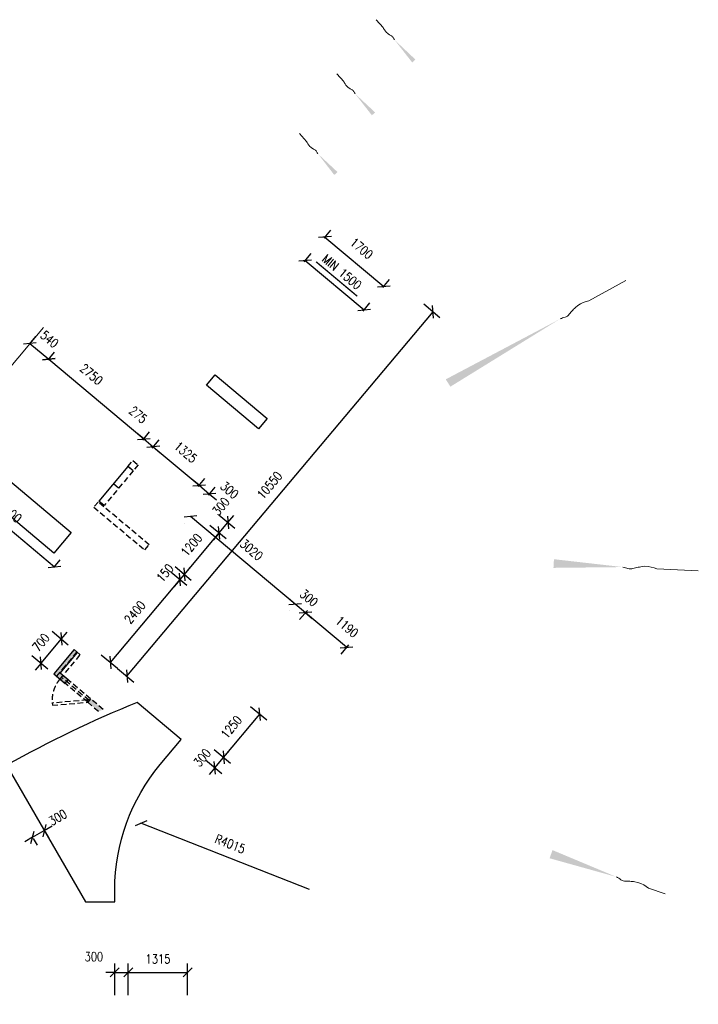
# Model space of a CAD drawing. Header units: millimetres. Extents: x 833220848 to 834439174, y 817676276 to 818025844.
# Tile 22 of 33: x 834249887 to 834264922, y 817919476 to 817941304. Entities that reach past the tile are written whole.
import ezdxf

# ---------------------------------------------------------------- set-up
doc = ezdxf.new("R2010")
doc.units = ezdxf.units.MM
doc.header["$LTSCALE"] = 1000
doc.header["$MEASUREMENT"] = 0
doc.linetypes.add('HIDDEN2', pattern=[0.1875, 0.125, -0.0625])
doc.layers.add('01_Base_Plan', color=5, linetype='Continuous', lineweight=5)
doc.layers.add('VPA031_Dimension GF', color=6, linetype='Continuous', lineweight=13)
for name, color, linetype in [('3B52X-MAGP-P-L000$0$VPA240_road curb', 1, 'Continuous'), ('3B52X_GBP_amendmentC', 150, 'Continuous'), ('_BD Amendment C Changes', 10, 'Continuous'), ('MGD064_C160', 160, 'Continuous'), ('VPA032_Levels', 1, 'Continuous'), ('VPA050_Marks', 1, 'Continuous')]:
    doc.layers.add(name, color=color, linetype=linetype)
doc.layers.add('fill', color=1, linetype='Continuous', plot=False)
doc.styles.add('RLP-SIMPLEX', font='SIMPLEX.shx', dxfattribs={"width": 0.8})
doc.dimstyles.new('VP-SIMPLEX_D200', dxfattribs={"dimscale": 200, "dimtxt": 1, "dimasz": 1, "dimexe": 1, "dimexo": 1, "dimgap": 1, "dimtad": 1, "dimdec": 1, "dimdsep": 46, "dimtxsty": 'RLP-SIMPLEX', "dimblk": 'OBLIQUE', "dimcen": 1, "dimclrd": 1, "dimclre": 1, "dimclrt": 256, "dimadec": 1, "dimazin": 2, "dimtfac": 1, "dimtdec": 1, "dimtix": 1, "dimtmove": 2, "dimatfit": 1, "dimfxl": 0, "dimtolj": 1, "dimtzin": 0, "dimarcsym": 0})

# ---------------------------------------------------------------- blocks, each defined once
blk = doc.blocks.new('_Oblique')
at = {"color": 0, "linetype": 'ByBlock', "lineweight": -2}
blk.add_line((-0.5, -0.5), (0.5, 0.5), dxfattribs=at)
blk = doc.blocks.new('*D76')
at = {"layer": 'VPA031_Dimension GF', "color": 1, "lineweight": -2}
for p, q in [((834255002, 817926081), (834255361, 817925780)), ((834254404, 817924951), (834255207, 817925909)), ((834254198, 817925124), (834254557, 817924822))]:
    blk.add_line(p, q, dxfattribs=at)
at = {"layer": 'VPA031_Dimension GF', "color": 1, "lineweight": -2, "xscale": 200, "yscale": 200, "zscale": 200}
for p, rotation in [((834255207, 817925909), 50.00000000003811), ((834254404, 817924951), 230.0000000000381)]:
    blk.add_blockref('_Oblique', p, dxfattribs=dict(at, rotation=rotation))
at = {"layer": 'VPA031_Dimension GF', "color": 6, "insert": (834254576, 817925623), "char_height": 200, "attachment_point": 5, "rotation": 50, "style": 'RLP-SIMPLEX'}
blk.add_mtext('\\A1;1250', dxfattribs=at)
blk = doc.blocks.new('*D81')
at = {"layer": 'VPA031_Dimension GF', "color": 1, "lineweight": -2}
for p, q in [((834253862, 817930982), (834253708, 817931110)), ((834253839, 817930955), (834253990, 817931135)), ((834253862, 817930982), (834254091, 817930789)), ((834254069, 817930763), (834254220, 817930942)), ((834254091, 817930789), (834254245, 817930660))]:
    blk.add_line(p, q, dxfattribs=at)
at = {"layer": 'VPA031_Dimension GF', "color": 1, "lineweight": -2, "xscale": 200, "yscale": 200, "zscale": 200}
for p, rotation in [((834253862, 817930982), 319.9999999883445), ((834254091, 817930789), 139.9999999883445)]:
    blk.add_blockref('_Oblique', p, dxfattribs=dict(at, rotation=rotation))
at = {"layer": 'VPA031_Dimension GF', "color": 6, "insert": (834254535, 817930874), "char_height": 200, "attachment_point": 5, "rotation": 320, "style": 'RLP-SIMPLEX'}
blk.add_mtext('\\A1;300', dxfattribs=at)
blk = doc.blocks.new('*D70')
at = {"layer": 'VPA031_Dimension GF', "color": 1, "lineweight": -2}
for p, q in [((834254198, 817925124), (834254557, 817924822)), ((834254404, 817924951), (834254533, 817925104)), ((834254006, 817924894), (834254364, 817924593)), ((834254211, 817924721), (834254404, 817924951)), ((834254211, 817924721), (834254083, 817924568))]:
    blk.add_line(p, q, dxfattribs=at)
at = {"layer": 'VPA031_Dimension GF', "color": 1, "lineweight": -2, "xscale": 200, "yscale": 200, "zscale": 200}
for p, rotation in [((834254404, 817924951), 230.0000000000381), ((834254211, 817924721), 50.00000000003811)]:
    blk.add_blockref('_Oblique', p, dxfattribs=dict(at, rotation=rotation))
at = {"layer": 'VPA031_Dimension GF', "color": 6, "insert": (834253929, 817924944), "char_height": 200, "attachment_point": 5, "rotation": 50, "style": 'RLP-SIMPLEX'}
blk.add_mtext('\\A1;300', dxfattribs=at)
blk = doc.blocks.new('*D75')
at = {"layer": 'VPA031_Dimension GF', "color": 1, "lineweight": -2}
for p, q in [((834250173, 817923179), (834250432, 817923329)), ((834250432, 817923329), (834250605, 817923429)), ((834250173, 817923179), (834249999, 817923079)), ((834250188, 817923151), (834250273, 817923006)), ((834250448, 817923301), (834250532, 817923156))]:
    blk.add_line(p, q, dxfattribs=at)
at = {"layer": 'VPA031_Dimension GF', "color": 1, "lineweight": -2, "xscale": 200, "yscale": 200, "zscale": 200}
for p, rotation in [((834250173, 817923179), 30.01638371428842), ((834250432, 817923329), 210.0163837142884)]:
    blk.add_blockref('_Oblique', p, dxfattribs=dict(at, rotation=rotation))
at = {"layer": 'VPA031_Dimension GF', "color": 6, "insert": (834250729, 817923619), "char_height": 200, "attachment_point": 5, "rotation": 30.0164, "style": 'RLP-SIMPLEX'}
blk.add_mtext('\\A1;300', dxfattribs=at)
blk = doc.blocks.new('*D131')
at = {"layer": 'VPA031_Dimension GF', "color": 1, "lineweight": -2}
for p, q in [((834250515, 817933761), (834250658, 817933931)), ((834250529, 817933778), (834252636, 817932010)), ((834252622, 817931993), (834252764, 817932164))]:
    blk.add_line(p, q, dxfattribs=at)
at = {"layer": 'VPA031_Dimension GF', "color": 1, "lineweight": -2, "xscale": 200, "yscale": 200, "zscale": 200}
for p, rotation in [((834250529, 817933778), 139.999999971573), ((834252636, 817932010), 319.999999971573)]:
    blk.add_blockref('_Oblique', p, dxfattribs=dict(at, rotation=rotation))
at = {"layer": 'VPA031_Dimension GF', "color": 6, "insert": (834251475, 817933441), "char_height": 200, "attachment_point": 5, "rotation": 320, "style": 'RLP-SIMPLEX'}
blk.add_mtext('\\A1;2750', dxfattribs=at)
blk = doc.blocks.new('*D155')
at = {"layer": 'VPA031_Dimension GF', "color": 1, "lineweight": -2}
for p, q in [((834256261, 817928210), (834256088, 817928004)), ((834257128, 817927392), (834256217, 817928157)), ((834257173, 817927445), (834257000, 817927239))]:
    blk.add_line(p, q, dxfattribs=at)
at = {"layer": 'VPA031_Dimension GF', "color": 1, "lineweight": -2, "xscale": 200, "yscale": 200, "zscale": 200}
for p, rotation in [((834256217, 817928157), 140.0000000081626), ((834257128, 817927392), 320.0000000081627)]:
    blk.add_blockref('_Oblique', p, dxfattribs=dict(at, rotation=rotation))
at = {"layer": 'VPA031_Dimension GF', "color": 6, "insert": (834257138, 817927845), "char_height": 200, "attachment_point": 5, "rotation": 320, "style": 'RLP-SIMPLEX'}
blk.add_mtext('\\A1;1190', dxfattribs=at)
blk = doc.blocks.new('*D156')
at = {"layer": 'VPA031_Dimension GF', "color": 1, "lineweight": -2}
for p, q in [((834255987, 817928350), (834255834, 817928478)), ((834256217, 817928157), (834255987, 817928350)), ((834256217, 817928157), (834256370, 817928029))]:
    blk.add_line(p, q, dxfattribs=at)
at = {"layer": 'VPA031_Dimension GF', "color": 1, "lineweight": -2, "xscale": 200, "yscale": 200, "zscale": 200}
for p, rotation in [((834255987, 817928350), 320.0000000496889), ((834256217, 817928157), 140.0000000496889)]:
    blk.add_blockref('_Oblique', p, dxfattribs=dict(at, rotation=rotation))
at = {"layer": 'VPA031_Dimension GF', "color": 6, "insert": (834256295, 817928483), "char_height": 200, "attachment_point": 5, "rotation": 320, "style": 'RLP-SIMPLEX'}
blk.add_mtext('\\A1;300', dxfattribs=at)
blk = doc.blocks.new('*D157')
at = {"layer": 'VPA031_Dimension GF', "color": 1, "lineweight": -2}
for p, q in [((834255987, 817928350), (834253674, 817930291)), ((834253545, 817930138), (834253545, 817930138)), ((834255859, 817928197), (834255859, 817928197))]:
    blk.add_line(p, q, dxfattribs=at)
at = {"layer": 'VPA031_Dimension GF', "color": 1, "lineweight": -2, "xscale": 200, "yscale": 200, "zscale": 200}
for p, rotation in [((834253674, 817930291), 140.0000000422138), ((834255987, 817928350), 320.0000000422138)]:
    blk.add_blockref('_Oblique', p, dxfattribs=dict(at, rotation=rotation))
at = {"layer": 'VPA031_Dimension GF', "color": 6, "insert": (834255023, 817929550), "char_height": 200, "attachment_point": 5, "rotation": 320, "style": 'RLP-SIMPLEX'}
blk.add_mtext('\\A1;3020', dxfattribs=at)
blk = doc.blocks.new('*D170')
at = {"layer": 'VPA031_Dimension GF', "color": 1, "lineweight": -2}
for p, q in [((834252824, 817931807), (834252975, 817931987)), ((834252847, 817931834), (834253862, 817930982)), ((834253839, 817930955), (834253990, 817931135))]:
    blk.add_line(p, q, dxfattribs=at)
at = {"layer": 'VPA031_Dimension GF', "color": 1, "lineweight": -2, "xscale": 200, "yscale": 200, "zscale": 200}
for p, rotation in [((834252847, 817931834), 139.9999756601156), ((834253862, 817930982), 319.9999756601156)]:
    blk.add_blockref('_Oblique', p, dxfattribs=dict(at, rotation=rotation))
at = {"layer": 'VPA031_Dimension GF', "color": 6, "insert": (834253564, 817931716), "char_height": 200, "attachment_point": 5, "rotation": 320, "style": 'RLP-SIMPLEX'}
blk.add_mtext('\\A1;1325', dxfattribs=at)
blk = doc.blocks.new('*D171')
at = {"layer": 'VPA031_Dimension GF', "color": 1, "lineweight": -2}
for p, q in [((834252636, 817932010), (834252483, 817932139)), ((834252614, 817931984), (834252764, 817932164)), ((834252636, 817932010), (834252847, 817931834)), ((834252824, 817931807), (834252975, 817931987)), ((834252847, 817931834), (834253000, 817931705))]:
    blk.add_line(p, q, dxfattribs=at)
at = {"layer": 'VPA031_Dimension GF', "color": 1, "lineweight": -2, "xscale": 200, "yscale": 200, "zscale": 200}
for p, rotation in [((834252636, 817932010), 320.0000107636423), ((834252847, 817931834), 140.0000107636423)]:
    blk.add_blockref('_Oblique', p, dxfattribs=dict(at, rotation=rotation))
at = {"layer": 'VPA031_Dimension GF', "color": 6, "insert": (834252511, 817932545), "char_height": 200, "attachment_point": 5, "rotation": 320, "style": 'RLP-SIMPLEX'}
blk.add_mtext('\\A1;275', dxfattribs=at)
blk = doc.blocks.new('*D172')
at = {"layer": 'VPA031_Dimension GF', "color": 1, "lineweight": -2}
for p, q in [((834256629, 817936458), (834256780, 817936638)), ((834256651, 817936485), (834257954, 817935392)), ((834257932, 817935366), (834258082, 817935545))]:
    blk.add_line(p, q, dxfattribs=at)
at = {"layer": 'VPA031_Dimension GF', "color": 1, "lineweight": -2, "xscale": 200, "yscale": 200, "zscale": 200}
for p, rotation in [((834256651, 817936485), 140.0000688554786), ((834257954, 817935392), 320.0000688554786)]:
    blk.add_blockref('_Oblique', p, dxfattribs=dict(at, rotation=rotation))
at = {"layer": 'VPA031_Dimension GF', "color": 6, "insert": (834257462, 817936233), "char_height": 200, "attachment_point": 5, "rotation": 320.0001, "style": 'RLP-SIMPLEX'}
blk.add_mtext('\\A1;1700', dxfattribs=at)
blk = doc.blocks.new('*D190')
at = {"layer": 'VPA031_Dimension GF', "color": 1, "lineweight": -2}
for p, q in [((834258838, 817935002), (834259197, 817934701)), ((834252262, 817926748), (834259044, 817934830)), ((834252057, 817926921), (834252416, 817926620))]:
    blk.add_line(p, q, dxfattribs=at)
at = {"layer": 'VPA031_Dimension GF', "color": 1, "lineweight": -2, "xscale": 200, "yscale": 200, "zscale": 200}
for p, rotation in [((834259044, 817934830), 50.00000000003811), ((834252262, 817926748), 230.0000000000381)]:
    blk.add_blockref('_Oblique', p, dxfattribs=dict(at, rotation=rotation))
at = {"layer": 'VPA031_Dimension GF', "color": 6, "insert": (834255423, 817930982), "char_height": 200, "attachment_point": 5, "rotation": 50, "style": 'RLP-SIMPLEX'}
blk.add_mtext('\\A1;10550', dxfattribs=at)
blk = doc.blocks.new('*D203')
at = {"layer": 'VPA031_Dimension GF', "color": 1, "lineweight": -2}
for p, q in [((834251992, 817919676), (834251992, 817920383)), ((834252292, 817919676), (834252292, 817920383)), ((834251992, 817920183), (834251792, 817920183)), ((834251992, 817920183), (834252292, 817920183)), ((834252292, 817920183), (834252492, 817920183))]:
    blk.add_line(p, q, dxfattribs=at)
at = {"layer": 'VPA031_Dimension GF', "color": 1, "lineweight": -2, "xscale": 200, "yscale": 200, "zscale": 200}
blk.add_blockref('_Oblique', (834251992, 817920183), dxfattribs=at)
at = {"layer": 'VPA031_Dimension GF', "color": 1, "lineweight": -2, "xscale": 200, "yscale": 200, "zscale": 200, "rotation": 180}
blk.add_blockref('_Oblique', (834252292, 817920183), dxfattribs=at)
at = {"layer": 'VPA031_Dimension GF', "color": 6, "insert": (834251530, 817920533), "char_height": 200, "attachment_point": 5, "style": 'RLP-SIMPLEX'}
blk.add_mtext('\\A1;300', dxfattribs=at)
blk = doc.blocks.new('*D204')
at = {"layer": 'VPA031_Dimension GF', "color": 1, "lineweight": -2}
for p, q in [((834252292, 817919676), (834252292, 817920383)), ((834253607, 817919676), (834253607, 817920383)), ((834252292, 817920183), (834253607, 817920183))]:
    blk.add_line(p, q, dxfattribs=at)
at = {"layer": 'VPA031_Dimension GF', "color": 1, "lineweight": -2, "xscale": 200, "yscale": 200, "zscale": 200, "rotation": 180}
blk.add_blockref('_Oblique', (834252292, 817920183), dxfattribs=at)
at = {"layer": 'VPA031_Dimension GF', "color": 1, "lineweight": -2, "xscale": 200, "yscale": 200, "zscale": 200}
blk.add_blockref('_Oblique', (834253607, 817920183), dxfattribs=at)
at = {"layer": 'VPA031_Dimension GF', "color": 6, "insert": (834252950, 817920483), "char_height": 200, "attachment_point": 5, "style": 'RLP-SIMPLEX'}
blk.add_mtext('\\A1;1315', dxfattribs=at)
blk = doc.blocks.new('*D205')
at = {"layer": 'VPA031_Dimension GF', "color": 1, "lineweight": -2}
for p, q in [((834253234, 817929066), (834253593, 817928765)), ((834251897, 817927055), (834253440, 817928893)), ((834251691, 817927227), (834252050, 817926926))]:
    blk.add_line(p, q, dxfattribs=at)
at = {"layer": 'VPA031_Dimension GF', "color": 1, "lineweight": -2, "xscale": 200, "yscale": 200, "zscale": 200}
for p, rotation in [((834253440, 817928893), 50.00000000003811), ((834251897, 817927055), 230.0000000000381)]:
    blk.add_blockref('_Oblique', p, dxfattribs=dict(at, rotation=rotation))
at = {"layer": 'VPA031_Dimension GF', "color": 6, "insert": (834252438, 817928167), "char_height": 200, "attachment_point": 5, "rotation": 50, "style": 'RLP-SIMPLEX'}
blk.add_mtext('\\A1;2400', dxfattribs=at)
blk = doc.blocks.new('*D206')
at = {"layer": 'VPA031_Dimension GF', "color": 1, "lineweight": -2}
for p, q in [((834253234, 817929066), (834253593, 817928765)), ((834253330, 817929181), (834253689, 817928880)), ((834253440, 817928893), (834253536, 817929008)), ((834253536, 817929008), (834253665, 817929161)), ((834253440, 817928893), (834253311, 817928740))]:
    blk.add_line(p, q, dxfattribs=at)
at = {"layer": 'VPA031_Dimension GF', "color": 1, "lineweight": -2, "xscale": 200, "yscale": 200, "zscale": 200}
for p, rotation in [((834253440, 817928893), 50.00000000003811), ((834253536, 817929008), 230.0000000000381)]:
    blk.add_blockref('_Oblique', p, dxfattribs=dict(at, rotation=rotation))
at = {"layer": 'VPA031_Dimension GF', "color": 6, "insert": (834253105, 817929039), "char_height": 200, "attachment_point": 5, "rotation": 50, "style": 'RLP-SIMPLEX'}
blk.add_mtext('\\A1;150', dxfattribs=at)
blk = doc.blocks.new('*D207')
at = {"layer": 'VPA031_Dimension GF', "color": 1, "lineweight": -2}
for p, q in [((834254102, 817930100), (834254461, 817929799)), ((834253536, 817929008), (834254307, 817929927)), ((834253330, 817929181), (834253689, 817928880))]:
    blk.add_line(p, q, dxfattribs=at)
at = {"layer": 'VPA031_Dimension GF', "color": 1, "lineweight": -2, "xscale": 200, "yscale": 200, "zscale": 200}
for p, rotation in [((834254307, 817929927), 50.00000000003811), ((834253536, 817929008), 230.0000000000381)]:
    blk.add_blockref('_Oblique', p, dxfattribs=dict(at, rotation=rotation))
at = {"layer": 'VPA031_Dimension GF', "color": 6, "insert": (834253692, 817929661), "char_height": 200, "attachment_point": 5, "rotation": 50, "style": 'RLP-SIMPLEX'}
blk.add_mtext('\\A1;1200', dxfattribs=at)
blk = doc.blocks.new('*D208')
at = {"layer": 'VPA031_Dimension GF', "color": 1, "lineweight": -2}
for p, q in [((834254295, 817930330), (834254653, 817930029)), ((834254500, 817930157), (834254629, 817930310)), ((834254102, 817930100), (834254461, 817929799)), ((834254307, 817929927), (834254500, 817930157)), ((834254307, 817929927), (834254179, 817929774))]:
    blk.add_line(p, q, dxfattribs=at)
at = {"layer": 'VPA031_Dimension GF', "color": 1, "lineweight": -2, "xscale": 200, "yscale": 200, "zscale": 200}
for p, rotation in [((834254500, 817930157), 230.0000000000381), ((834254307, 817929927), 50.00000000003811)]:
    blk.add_blockref('_Oblique', p, dxfattribs=dict(at, rotation=rotation))
at = {"layer": 'VPA031_Dimension GF', "color": 6, "insert": (834254344, 817930515), "char_height": 200, "attachment_point": 5, "rotation": 50, "style": 'RLP-SIMPLEX'}
blk.add_mtext('\\A1;300', dxfattribs=at)
blk = doc.blocks.new('*D244')
at = {"layer": 'VPA031_Dimension GF', "color": 1, "lineweight": -2}
for p, q in [((834248301, 817931123), (834248444, 817931293)), ((834248315, 817931140), (834250656, 817929175)), ((834250642, 817929158), (834250785, 817929328))]:
    blk.add_line(p, q, dxfattribs=at)
at = {"layer": 'VPA031_Dimension GF', "color": 1, "lineweight": -2, "xscale": 200, "yscale": 200, "zscale": 200}
for p, rotation in [((834248315, 817931140), 140.0000010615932), ((834250656, 817929175), 320.0000010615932)]:
    blk.add_blockref('_Oblique', p, dxfattribs=dict(at, rotation=rotation))
at = {"layer": 'VPA031_Dimension GF', "color": 6, "insert": (834249679, 817930387), "char_height": 200, "attachment_point": 5, "rotation": 320, "style": 'RLP-SIMPLEX'}
blk.add_mtext('\\A1;3000', dxfattribs=at)
blk = doc.blocks.new('*D249')
at = {"layer": 'VPA031_Dimension GF', "color": 1, "lineweight": -2}
blk.add_line((834256307, 817922019), (834252571, 817923489), dxfattribs=at)
at = {"layer": 'VPA031_Dimension GF', "color": 1, "lineweight": -2, "xscale": 200, "yscale": 200, "zscale": 200, "rotation": 158.5136787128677}
blk.add_blockref('_Oblique', (834252571, 817923489), dxfattribs=at)
at = {"layer": 'VPA031_Dimension GF', "color": 6, "insert": (834254549, 817923033), "char_height": 200, "attachment_point": 5, "rotation": 338.5137, "style": 'RLP-SIMPLEX'}
blk.add_mtext('\\A1;R4015', dxfattribs=at)
blk = doc.blocks.new('*D266')
at = {"layer": 'VPA031_Dimension GF', "color": 1, "lineweight": -2}
for p, q in [((834250100, 817934110), (834250243, 817934280)), ((834250114, 817934126), (834250529, 817933778)), ((834250515, 817933761), (834250658, 817933931))]:
    blk.add_line(p, q, dxfattribs=at)
at = {"layer": 'VPA031_Dimension GF', "color": 1, "lineweight": -2, "xscale": 200, "yscale": 200, "zscale": 200}
for p, rotation in [((834250114, 817934126), 139.9999998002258), ((834250529, 817933778), 319.9999998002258)]:
    blk.add_blockref('_Oblique', p, dxfattribs=dict(at, rotation=rotation))
at = {"layer": 'VPA031_Dimension GF', "color": 6, "insert": (834250547, 817934220), "char_height": 200, "attachment_point": 5, "rotation": 320, "style": 'RLP-SIMPLEX'}
blk.add_mtext('\\A1;540', dxfattribs=at)
blk = doc.blocks.new('*D267')
at = {"layer": 'VPA031_Dimension GF', "color": 1, "lineweight": -2}
for p, q in [((834250604, 817927748), (834250963, 817927447)), ((834250810, 817927576), (834250938, 817927729)), ((834250360, 817927039), (834250810, 817927576)), ((834250154, 817927212), (834250513, 817926911)), ((834250360, 817927039), (834250231, 817926886))]:
    blk.add_line(p, q, dxfattribs=at)
at = {"layer": 'VPA031_Dimension GF', "color": 1, "lineweight": -2, "xscale": 200, "yscale": 200, "zscale": 200}
for p, rotation in [((834250810, 817927576), 230.0000000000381), ((834250360, 817927039), 50.00000000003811)]:
    blk.add_blockref('_Oblique', p, dxfattribs=dict(at, rotation=rotation))
at = {"layer": 'VPA031_Dimension GF', "color": 6, "insert": (834250355, 817927500), "char_height": 200, "attachment_point": 5, "rotation": 50, "style": 'RLP-SIMPLEX'}
blk.add_mtext('\\A1;700', dxfattribs=at)
blk = doc.blocks.new('*D304')
at = {"layer": 'VPA031_Dimension GF', "color": 1, "lineweight": -2}
for p, q in [((834256192, 817935937), (834256343, 817936117)), ((834256214, 817935964), (834257517, 817934871)), ((834257494, 817934845), (834257645, 817935024))]:
    blk.add_line(p, q, dxfattribs=at)
at = {"layer": 'VPA031_Dimension GF', "color": 1, "lineweight": -2, "xscale": 200, "yscale": 200, "zscale": 200}
for p, rotation in [((834256214, 817935964), 140.0000688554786), ((834257517, 817934871), 320.0000688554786)]:
    blk.add_blockref('_Oblique', p, dxfattribs=dict(at, rotation=rotation))
at = {"layer": 'VPA031_Dimension GF', "color": 6, "insert": (834257025, 817935712), "char_height": 200, "attachment_point": 5, "rotation": 320.0001, "style": 'RLP-SIMPLEX'}
blk.add_mtext('\\A1;MIN 1500', dxfattribs=at)

msp = doc.modelspace()

# ---------------------------------------------------------------- hatches: boundary and pattern name
at = {"layer": 'MGD064_C160'}
for points in [[(834251166.88, 817927275.65), (834251090.27, 817927339.93), (834250640.32, 817926803.7), (834250894.63, 817926590.31), (834250958.91, 817926666.92), (834250781.21, 817926816.03)], [(834251737.93, 817926013.24), (834251418.54, 817926281.24), (834251354.26, 817926204.64), (834251636.18, 817925968.08)]]:
    msp.add_hatch(color=256, dxfattribs=at).paths.add_polyline_path(points)

# ---------------------------------------------------------------- linework, layer by layer
at = {"layer": '01_Base_Plan'}
for p, q in [((834257937.6, 817941133.72), (834257781.75, 817941303.91)), ((834257065.36, 817939935.2), (834256909.51, 817940105.39)), ((834256241.44, 817938607.04), (834256085.58, 817938777.23)), ((834262494.16, 817935072.39), (834263317.88, 817935521.93)), ((834264000.27, 817929130.99), (834264922.17, 817929084.32)), ((834263817.87, 817922054.26), (834264185.41, 817921926.75))]:
    msp.add_line(p, q, dxfattribs=at)
at = {"layer": '01_Base_Plan', "flags": 128}
for points in [[(834258190.61, 817940857.56), (834258183.56, 817940870.15), (834258176.15, 817940882.4), (834258169.11, 817940895), (834258162.06, 817940907.59), (834258155.02, 817940920.19), (834258146.15, 817940931.07), (834258134.74, 817940939.55), (834258121.87, 817940946.66), (834258108.29, 817940953.8), (834258095.42, 817940960.91), (834258083.64, 817940969.05), (834258071.86, 817940977.19), (834258060.08, 817940985.33), (834258048.3, 817940993.47), (834258036.18, 817941001.97), (834258010.99, 817941022.9), (834257988.1, 817941049.42), (834257967.76, 817941078.33), (834257950.24, 817941107.16), (834257937.6, 817941133.72)], [(834257318.37, 817939659.04), (834257311.32, 817939671.63), (834257303.91, 817939683.88), (834257296.87, 817939696.48), (834257289.82, 817939709.07), (834257282.78, 817939721.66), (834257273.91, 817939732.55), (834257262.5, 817939741.03), (834257249.62, 817939748.14), (834257236.05, 817939755.27), (834257223.17, 817939762.39), (834257211.4, 817939770.52), (834257199.62, 817939778.66), (834257187.84, 817939786.8), (834257176.06, 817939794.94), (834257163.94, 817939803.45), (834257138.75, 817939824.38), (834257115.86, 817939850.89), (834257095.52, 817939879.81), (834257078, 817939908.64), (834257065.36, 817939935.2)], [(834256494.44, 817938330.88), (834256487.39, 817938343.48), (834256479.98, 817938355.73), (834256472.94, 817938368.32), (834256465.89, 817938380.92), (834256458.85, 817938393.51), (834256449.98, 817938404.39), (834256438.57, 817938412.88), (834256425.7, 817938419.99), (834256412.12, 817938427.12), (834256399.25, 817938434.23), (834256387.47, 817938442.37), (834256375.69, 817938450.51), (834256363.91, 817938458.65), (834256352.13, 817938466.79), (834256340.01, 817938475.3), (834256314.82, 817938496.22), (834256291.93, 817938522.74), (834256271.59, 817938551.66), (834256254.07, 817938580.49), (834256241.44, 817938607.04)], [(834261861.63, 817934671.13), (834261888.9, 817934680.58), (834261915.63, 817934690.87), (834261942.9, 817934700.32), (834261970.17, 817934709.78), (834261997.44, 817934719.23), (834262021.97, 817934732.87), (834262042.68, 817934752.37), (834262061.2, 817934775.22), (834262080.01, 817934799.45), (834262098.53, 817934822.3), (834262118.69, 817934842.63), (834262138.85, 817934862.97), (834262159.01, 817934883.31), (834262179.17, 817934903.64), (834262200.16, 817934924.53), (834262250.2, 817934966.77), (834262310.45, 817935002.55), (834262374.52, 817935032.46), (834262437.43, 817935056.83), (834262494.16, 817935072.39)], [(834263252.15, 817929168.72), (834263279.87, 817929160.69), (834263307.63, 817929153.66), (834263335.35, 817929145.63), (834263363.07, 817929137.59), (834263390.8, 817929129.56), (834263418.7, 817929126.53), (834263446.87, 817929130.49), (834263475.18, 817929138.44), (834263504.53, 817929147.36), (834263532.85, 817929155.32), (834263561.05, 817929160.28), (834263589.25, 817929165.24), (834263617.46, 817929170.2), (834263645.66, 817929175.15), (834263674.86, 817929180.08), (834263740.11, 817929185.66), (834263809.95, 817929180.07), (834263879.54, 817929167.49), (834263944.97, 817929151.05), (834264000.27, 817929130.99)], [(834263110.14, 817922299.63), (834263134.51, 817922284.17), (834263159.19, 817922269.66), (834263183.56, 817922254.19), (834263207.93, 817922238.73), (834263232.31, 817922223.27), (834263258.25, 817922212.55), (834263286.4, 817922208.48), (834263315.81, 817922208.21), (834263346.48, 817922208.56), (834263375.89, 817922208.29), (834263404.36, 817922205.16), (834263432.82, 817922202.04), (834263461.29, 817922198.92), (834263489.75, 817922195.79), (834263519.17, 817922192.36), (834263583.38, 817922179.48), (834263648.87, 817922154.59), (834263712.16, 817922123.05), (834263770.39, 817922088.98), (834263817.87, 817922054.26)]]:
    msp.add_lwpolyline(points, dxfattribs=at)
at = {"layer": '01_Base_Plan'}
for points in [[(834258190.61, 817940857.56), (834258583.19, 817940355.92), (834258654.13, 817940420.62)], [(834257314.84, 817939665.33), (834257690.37, 817939183.7), (834257761.31, 817939248.4)], [(834256494.44, 817938330.88), (834256856.97, 817937861.76), (834256927.91, 817937926.45)], [(834261861.63, 817934671.13), (834259326.64, 817933330.65), (834259429.13, 817933168.27)], [(834263252.15, 817929168.72), (834261723.57, 817929343.45), (834261713.46, 817929151.69)], [(834263110.14, 817922299.63), (834261691.36, 817922894.73), (834261628.04, 817922713.45)]]:
    msp.add_solid(points, dxfattribs=at)
at = {"layer": '3B52X-MAGP-P-L000$0$VPA240_road curb', "color": 150, "linetype": 'HIDDEN2'}
msp.add_line((834252399.02, 817931300.2), (834251756.24, 817930534.16), dxfattribs=at)
for points in [[(834252399.03, 817931300.22), (834252284.12, 817931396.62), (834252396.61, 817931530.69), (834252511.52, 817931434.27), (834252399.03, 817931300.22)], [(834251153.07, 817927287.24), (834250895.96, 817926980.82), (834250895.96, 817926980.82), (834250703.12, 817926751.01), (834250703.12, 817926751.01), (834250779.72, 817926686.73), (834251229.68, 817927222.96), (834251153.07, 817927287.24)], [(834251392.56, 817926172.5), (834250779.72, 817926686.73)], [(834251424.7, 817926210.8), (834250811.86, 817926725.03)], [(834251456.84, 817926249.1), (834250844, 817926763.33)], [(834251737.93, 817926013.24), (834251456.84, 817926249.1), (834251456.84, 817926249.1), (834251392.56, 817926172.5), (834251636.18, 817925968.08)]]:
    msp.add_lwpolyline(points, dxfattribs=at)
for points in [[(834252755.2, 817929663.3), (834251625.28, 817930611.42), (834251528.87, 817930496.51), (834252658.78, 817929548.4)], [(834250610.07, 817926104.04), (834251392.56, 817926172.5), (834251388.2, 817926222.31), (834250605.72, 817926153.85)]]:
    msp.add_lwpolyline(points, close=True, dxfattribs=at)
msp.add_lwpolyline([(834250779.72, 817926686.73, 0.20342229), (834250605.9, 817926151.66)], format="xyb", dxfattribs=at)
at = {"layer": '3B52X_GBP_amendmentC'}
for p, q in [((834252284.12, 817931396.62), (834251641.33, 817930630.58)), ((834252077.63, 817930917.18), (834251962.72, 817931013.6)), ((834251756.23, 817930534.16), (834251641.33, 817930630.58))]:
    msp.add_line(p, q, dxfattribs=at)
msp.add_lwpolyline([(834252399.03, 817931300.22), (834252284.13, 817931396.64)], dxfattribs=at)
at = {"layer": '_BD Amendment C Changes', "ltscale": 500, "const_width": 30}
msp.add_lwpolyline([(834256453.62, 817935937.4), (834257364.35, 817935174.09)], dxfattribs=at)
at = {"layer": 'fill', "ltscale": 500}
msp.add_lwpolyline([(834251992.36, 817922018.66, -0.17632698), (834253001.88, 817924792.29), (834253466.52, 817925346.03), (834252487.09, 817926167.86, 0.03148607), (834249596.95, 817924774.72), (834251346.47, 817921746.46), (834251992.36, 817921746.46), (834251992.36, 817922018.66)], format="xyb", dxfattribs=at)
at = {"layer": 'MGD064_C160'}
msp.add_lwpolyline([(834250958.91, 817926666.92), (834250781.21, 817926816.03), (834251166.88, 817927275.65), (834251090.27, 817927339.93), (834250640.32, 817926803.7), (834250894.63, 817926590.31), (834250958.91, 817926666.92)], dxfattribs=at)
at = {"layer": 'VPA031_Dimension GF'}
msp.add_lwpolyline([(834247368.62, 817930854.39), (834250411.01, 817934480.16)], dxfattribs=at)
at = {"layer": 'VPA032_Levels', "ltscale": 500}
msp.add_lwpolyline([(834254218.01, 817933429.04), (834255367.13, 817932464.95), (834255174.24, 817932235.05), (834254025.13, 817933199.14)], close=True, dxfattribs=at)
at = {"layer": 'VPA050_Marks', "ltscale": 500}
msp.add_lwpolyline([(834248573.63, 817931213.94), (834248959.31, 817931673.57), (834251027.63, 817929938.04), (834250641.96, 817929478.42), (834248573.64, 817931213.94)], close=True, dxfattribs=at)

# ---------------------------------------------------------------- dimensions: what is measured, and where the dimension line sits
at = {"layer": 'VPA031_Dimension GF'}
for base, p1, p2, angle, override, picture, middle, dimtype in [((834257953.75, 817935392), (834256500.65, 817936305.2), (834257803.03, 817935212.38), 320.000069, {"dimrnd": 5, "dimclrt": 6}, '*D172', (834257462.43, 817936232.74), 161), ((834250529.32, 817933778.02), (834249971.44, 817933956.3), (834250386.61, 817933607.94), 320, {"dimrnd": 5, "dimclrt": 6}, '*D266', (834250546.71, 817934220.31), 161), ((834252635.93, 817932010.36), (834250386.61, 817933607.94), (834252493.21, 817931840.28), 320, {"dimrnd": 5, "dimclrt": 6}, '*D131', (834251475.2, 817933441.22), 161), ((834252846.59, 817931833.59), (834252485.2, 817931830.74), (834252695.87, 817931653.97), 320.000011, {"dimclrt": 6}, '*D171', (834252511.07, 817932544.92), 161), ((834253861.61, 817930981.89), (834252695.87, 817931653.97), (834253710.88, 817930802.27), 319.999976, {"dimclrt": 6}, '*D170', (834253564.14, 817931716.42), 161), ((834254091.42, 817930789.06), (834253710.88, 817930802.27), (834253940.7, 817930609.43), 320, {"dimclrt": 6}, '*D81', (834254535.36, 817930874.15), 161), ((834254500.14, 817930157.24), (834253948.53, 817930228.47), (834254141.36, 817930458.29), 50.000003, {"dimclrt": 6}, '*D208', (834254343.79, 817930515.42), 160), ((834253535.95, 817929008.17), (834253080.76, 817929194.31), (834253177.18, 817929309.22), 50.000003, {"dimclrt": 6}, '*D206', (834253104.93, 817929039), 160), ((834256216.88, 817928157.07), (834257301.37, 817927598.2), (834256389.78, 817928363.12), 140, {"dimclrt": 6}, '*D155', (834257138.11, 817927845.13), 161), ((834254403.95, 817924951.05), (834253852.34, 817925022.28), (834254045.18, 817925252.1), 50.000003, {"dimclrt": 6}, '*D70', (834253929.44, 817924944.11), 160), ((834250432.29, 817923328.82), (834250088.27, 817923324.58), (834250348.03, 817923474.66), 30.016384, {"dimclrt": 6}, '*D75', (834250729.03, 817923619.32), 161)]:
    dim = msp.add_linear_dim(base=base, p1=p1, p2=p2, angle=angle, dimstyle='VP-SIMPLEX_D200', override=override, dxfattribs=at)
    dim.commit()
    dim.dimension.update_dxf_attribs({"geometry": picture, "text_midpoint": middle, "dimtype": dimtype})
dim = msp.add_linear_dim(base=(834257516.66, 817934871.09), p1=(834256063.56, 817935784.29), p2=(834257365.94, 817934691.47), angle=320.000069, text='MIN 1500', dimstyle='VP-SIMPLEX_D200', override={"dimrnd": 5, "dimclrt": 6}, dxfattribs=at)
dim.commit()
dim.dimension.update_dxf_attribs({"geometry": '*D304', "text_midpoint": (834257025.33, 817935711.83), "dimtype": 161})
for base, p1, p2, picture, middle in [((834259043.72, 817934829.88), (834251903.53, 817927049.15), (834258684.95, 817935130.92), '*D190', (834255423.2, 817930981.83)), ((834254307.3, 817929927.43), (834253177.18, 817929309.22), (834253948.53, 817930228.47), '*D207', (834253691.81, 817929660.64)), ((834253439.54, 817928893.27), (834251538.07, 817927355.81), (834253080.76, 817929194.31), '*D205', (834252438.38, 817928166.85)), ((834250809.52, 817927575.51), (834250000.8, 817927340.33), (834250450.75, 817927876.56), '*D267', (834250354.73, 817927500.23)), ((834255207.43, 817925908.61), (834254045.18, 817925252.1), (834254848.66, 817926209.65), '*D76', (834254575.88, 817925622.67))]:
    dim = msp.add_linear_dim(base=base, p1=p1, p2=p2, angle=50.000003, dimstyle='VP-SIMPLEX_D200', override={"dimclrt": 6}, dxfattribs=at)
    dim.commit()
    dim.dimension.update_dxf_attribs({"geometry": picture, "text_midpoint": middle})
dim = msp.add_aligned_dim(p1=(834248172.68, 817930969.48), p2=(834250513.74, 817929005.09), distance=222.02, text='3000', dimstyle='VP-SIMPLEX_D200', override={"dimrnd": 5, "dimclrt": 6}, dxfattribs=at)
dim.commit()
dim.dimension.update_dxf_attribs({"geometry": '*D244', "text_midpoint": (834249678.76, 817930387.18)})
for p1, p2, picture, middle in [((834255987.06, 817928349.9), (834253673.61, 817930291.12), '*D157', (834255023.17, 817929550.32)), ((834256216.88, 817928157.07), (834255987.06, 817928349.9), '*D156', (834256294.81, 817928483.3))]:
    dim = msp.add_aligned_dim(p1=p1, p2=p2, distance=0, dimstyle='VP-SIMPLEX_D200', override={"dimclrt": 6}, dxfattribs=at)
    dim.commit()
    dim.dimension.update_dxf_attribs({"geometry": picture, "text_midpoint": middle})
dim = msp.add_radius_dim(center=(834256307.36, 817922018.66), mpoint=(834252571.38, 817923489.28), dimstyle='VP-SIMPLEX_D200', override={"dimclrt": 6}, dxfattribs=at)
dim.commit()
dim.dimension.update_dxf_attribs({"geometry": '*D249', "text_midpoint": (834254549.25, 817923033.12)})
dim = msp.add_linear_dim(base=(834252292.36, 817920183.39), p1=(834251992.36, 817919476.05), p2=(834252292.36, 817919476.05), dimstyle='VP-SIMPLEX_D200', override={"dimclrt": 6}, dxfattribs=at)
dim.commit()
dim.dimension.update_dxf_attribs({"geometry": '*D203', "text_midpoint": (834251529.84, 817920533.39), "dimtype": 160})
dim = msp.add_linear_dim(base=(834253607.36, 817920183.39), p1=(834252292.36, 817919476.05), p2=(834253607.36, 817919476.05), dimstyle='VP-SIMPLEX_D200', override={"dimclrt": 6}, dxfattribs=at)
dim.commit()
dim.dimension.update_dxf_attribs({"geometry": '*D204', "text_midpoint": (834252949.86, 817920483.39)})

doc.saveas('drawing.dxf')
